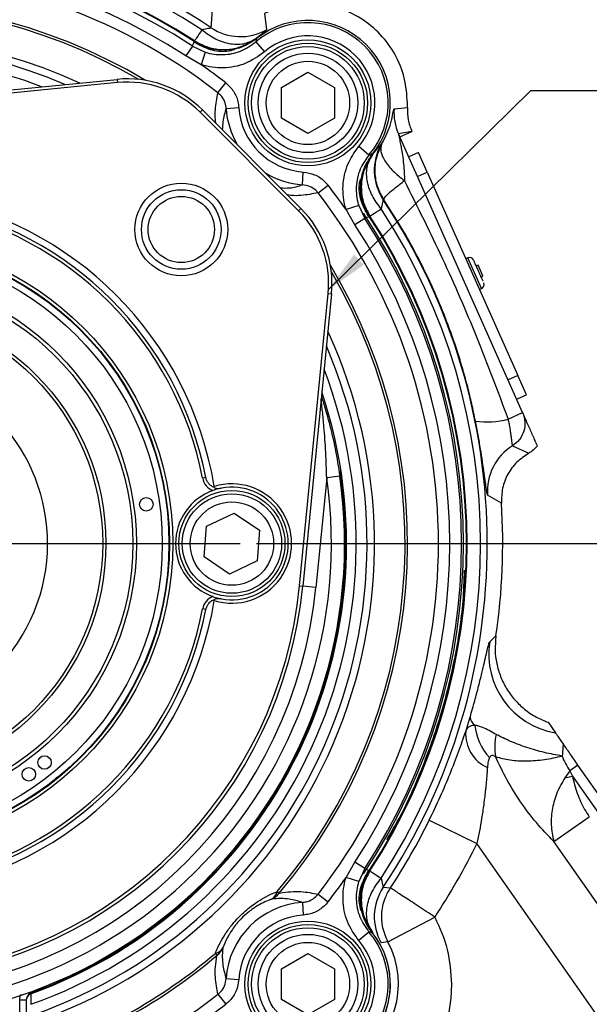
# Model space of a CAD drawing. Header units: inches. Extents: x 0.4 to 16.6, y 0.2 to 10.8.
# Tile 5 of 14: x 3.4 to 5.1, y 5.6 to 8.6. Entities that reach past the tile are written whole.
import ezdxf

# ---------------------------------------------------------------- set-up
doc = ezdxf.new("R2010")
doc.units = ezdxf.units.IN
doc.header["$MEASUREMENT"] = 0
doc.layers.add('SLD-0', color=7, linetype='Continuous', lineweight=25)
doc.styles.add('SLDTEXTSTYLE0', font='TXT', dxfattribs={"width": 0.75})
doc.dimstyles.new('SLDDIMSTYLE0', dxfattribs={"dimtxt": 0.145833, "dimasz": 0.13, "dimexe": 0, "dimexo": 0.0625, "dimgap": 0.036458, "dimtad": 0, "dimtih": 1, "dimtoh": 1, "dimdec": 1, "dimlfac": 1.55, "dimrnd": 1e-09, "dimzin": 12, "dimdsep": 46, "dimtxsty": 'SLDTEXTSTYLE0', "dimsah": 1, "dimcen": 0.09, "dimadec": 0, "dimazin": 3, "dimtfac": 1, "dimtdec": 1, "dimtofl": 0, "dimtmove": 0, "dimatfit": 3, "dimfxl": 0, "dimfrac": 2, "dimtolj": 1, "dimtzin": 12, "dimarcsym": 0})
doc.dimstyles.new('SLDDIMSTYLE1', dxfattribs={"dimtxt": 0.18, "dimasz": 0.13, "dimexe": 0, "dimexo": 0.0625, "dimgap": 0, "dimtad": 0, "dimtih": 1, "dimtoh": 1, "dimdec": 0, "dimrnd": 1e-09, "dimzin": 0, "dimdsep": 46, "dimtxsty": 'Standard', "dimsah": 1, "dimcen": 0.09, "dimadec": 0, "dimazin": 0, "dimtfac": 0.13, "dimtdec": 0, "dimtofl": 0, "dimtmove": 0, "dimatfit": 3, "dimfxl": 0, "dimfrac": 2, "dimtolj": 1, "dimtzin": 0, "dimarcsym": 0})

# ---------------------------------------------------------------- blocks, each defined once
blk = doc.blocks.new('_D')
at = {"layer": 'SLD-0'}
for p, q in [((2.9559, 8.8951), (7.2961, 8.8951)), ((7.1711, 8.8951), (7.1711, 7.0572)), ((7.0095, 6.7959), (6.9651, 6.7959)), ((6.9651, 6.7959), (6.9651, 6.5642)), ((7.3327, 6.7959), (7.3771, 6.7959)), ((7.3771, 6.7959), (7.3771, 6.5642)), ((6.9651, 6.5642), (7.0095, 6.5642)), ((7.3771, 6.5642), (7.3327, 6.5642)), ((7.1711, 4.1617), (7.1711, 6.5346)), ((5.7816, 4.1617), (7.2961, 4.1617))]:
    blk.add_line(p, q, dxfattribs=at)
for points in [[(7.1711, 8.8951), (7.1511, 8.7651), (7.1911, 8.7651)], [(7.1711, 4.1617), (7.1911, 4.2917), (7.1511, 4.2917)]]:
    blk.add_solid(points, dxfattribs=at)
at = {"layer": 'SLD-0', "char_height": 0.14583, "attachment_point": 1, "style": 'SLDTEXTSTYLE0'}
for s, insert in [('7.3', (7.0365, 7.0135)), ('186', (7.0095, 6.7522))]:
    blk.add_mtext(s, dxfattribs=dict(at, insert=insert))
blk = doc.blocks.new('_D_3')
at = {"layer": 'SLD-0'}
for p, q in [((4.0898, 6.9629), (6.5874, 6.9629)), ((6.4624, 6.9629), (6.4624, 6.0104)), ((6.3008, 5.7491), (6.2564, 5.7491)), ((6.2564, 5.7491), (6.2564, 5.5174)), ((6.6241, 5.7491), (6.6684, 5.7491)), ((6.6684, 5.7491), (6.6684, 5.5174)), ((6.2564, 5.5174), (6.3008, 5.5174)), ((6.6684, 5.5174), (6.6241, 5.5174)), ((6.4624, 4.1617), (6.4624, 5.4878)), ((5.7816, 4.1617), (6.5874, 4.1617))]:
    blk.add_line(p, q, dxfattribs=at)
for points in [[(6.4624, 6.9629), (6.4424, 6.8329), (6.4824, 6.8329)], [(6.4624, 4.1617), (6.4824, 4.2917), (6.4424, 4.2917)]]:
    blk.add_solid(points, dxfattribs=at)
at = {"layer": 'SLD-0', "char_height": 0.14583, "attachment_point": 1, "style": 'SLDTEXTSTYLE0'}
for s, insert in [('4.3', (6.3278, 5.9667)), ('110', (6.3008, 5.7054))]:
    blk.add_mtext(s, dxfattribs=dict(at, insert=insert))
blk = doc.blocks.new('SW_CENTERMARKSYMBOL_0')
at = {"layer": 'SLD-0', "color": 0}
blk.add_line((0.129, 0), (1.1339, 0), dxfattribs=at)

msp = doc.modelspace()

# ---------------------------------------------------------------- linework, layer by layer
at = {"color": 7, "linetype": 'Continuous', "lineweight": 25}
for p, q in [((3.9515, 8.5317), (3.956, 8.5849)), ((4.114, 8.5752), (4.1202, 8.5255)), ((3.8946, 8.4758), (3.8749, 8.4456)), ((3.8946, 8.4758), (3.9336, 8.4573)), ((3.9031, 8.4856), (3.9015, 8.4913)), ((4.0875, 8.4885), (4.1137, 8.4579)), ((3.9213, 8.419), (3.8749, 8.4456)), ((3.9336, 8.4573), (3.9213, 8.419)), ((4.1653, 8.3494), (4.2459, 8.396)), ((4.2459, 8.396), (4.3266, 8.3494)), ((2.7759, 8.2872), (3.6656, 8.3745)), ((3.6666, 8.3645), (2.7769, 8.2771)), ((3.6656, 8.3745), (3.6666, 8.3645)), ((3.9725, 8.3338), (3.996, 8.364)), ((4.1653, 8.2563), (4.1653, 8.3494)), ((4.3266, 8.3494), (4.3266, 8.2563)), ((4.5483, 8.289), (4.5486, 8.303)), ((3.9181, 8.2745), (3.9253, 8.2816)), ((4.2175, 7.9751), (3.9181, 8.2745)), ((3.9253, 8.2816), (4.2246, 7.9822)), ((3.9972, 8.2862), (4.0358, 8.2888)), ((4.5078, 8.2851), (4.5483, 8.289)), ((4.2459, 8.2098), (4.1653, 8.2563)), ((4.3266, 8.2563), (4.2459, 8.2098)), ((4.562, 8.2159), (4.5214, 8.2085)), ((4.5214, 8.2085), (4.5253, 8.1996)), ((4.5253, 8.1996), (4.562, 8.2159)), ((4.4686, 8.1772), (4.47, 8.177)), ((4.8987, 7.3609), (4.5253, 8.1996)), ((4.4316, 8.1445), (4.4009, 8.1706)), ((4.4377, 8.1493), (4.4431, 8.1466)), ((4.582, 8.1517), (4.5525, 8.1386)), ((4.6082, 8.0928), (4.582, 8.1517)), ((4.2292, 8.0541), (4.2318, 8.0927)), ((4.5787, 8.0796), (4.6082, 8.0928)), ((4.6082, 8.0928), (4.8837, 7.4739)), ((4.2769, 8.0295), (4.3071, 8.053)), ((4.4764, 8.0085), (4.4748, 8.0084)), ((4.2175, 7.9751), (4.2246, 7.9822)), ((4.4004, 7.9905), (4.3621, 7.9783)), ((4.3887, 7.9318), (4.3621, 7.9783)), ((4.4004, 7.9905), (4.4189, 7.9516)), ((4.4189, 7.9516), (4.3887, 7.9318)), ((4.4344, 7.9584), (4.4286, 7.9601)), ((4.7325, 7.8317), (4.7258, 7.8287)), ((4.7637, 7.8094), (4.7578, 7.8068)), ((4.7781, 7.777), (4.7637, 7.8094)), ((4.7722, 7.7744), (4.7781, 7.777)), ((4.7671, 7.7359), (4.7739, 7.7389)), ((4.2202, 6.8338), (4.3075, 7.7236)), ((4.3176, 7.7226), (4.2302, 6.8329)), ((4.3075, 7.7236), (4.3176, 7.7226)), ((4.8837, 7.4739), (4.8543, 7.4608)), ((4.91, 7.415), (4.8837, 7.4739)), ((4.8805, 7.4019), (4.91, 7.415)), ((4.8545, 7.3412), (4.8987, 7.3609)), ((4.8677, 7.2597), (4.9172, 7.2372)), ((3.9358, 7.1632), (3.9259, 7.1613)), ((4.3031, 7.1623), (4.2703, 6.8289)), ((4.343, 7.168), (4.3031, 7.1623)), ((3.9611, 7.1362), (3.9596, 7.1338)), ((4.8343, 7.0858), (4.7922, 7.1103)), ((3.938, 7.0155), (4.022, 7.0557)), ((4.022, 7.0557), (4.0988, 7.0031)), ((3.9308, 6.9227), (3.938, 7.0155)), ((4.0988, 7.0031), (4.0916, 6.9102)), ((4.0076, 6.87), (3.9308, 6.9227)), ((4.0916, 6.9102), (4.0076, 6.87)), ((4.2202, 6.8338), (4.2302, 6.8329)), ((4.2703, 6.8289), (4.2302, 6.8329)), ((3.9596, 6.792), (3.9611, 6.7895)), ((3.9358, 6.7626), (3.9259, 6.7645)), ((4.7987, 6.6637), (4.8177, 6.6821)), ((4.8177, 6.6821), (4.8174, 6.6804)), ((4.7257, 6.3916), (4.7391, 6.4351)), ((4.976, 6.4192), (4.9982, 6.3875)), ((5.067, 6.2893), (5.042, 6.2719)), ((5.4647, 5.7213), (5.067, 6.2893)), ((5.042, 6.2719), (5.0268, 6.2501)), ((5.042, 6.2719), (5.0503, 6.2555)), ((5.0268, 6.2501), (5.0503, 6.2555)), ((5.0503, 6.2555), (5.4376, 5.7024)), ((4.6148, 6.1217), (4.7595, 6.0505)), ((4.9935, 6.0563), (5.1014, 6.1319)), ((5.3099, 5.2644), (4.7595, 6.0505)), ((5.3059, 5.6101), (4.9935, 6.0563)), ((4.3621, 5.9475), (4.3887, 5.994)), ((4.4189, 5.9742), (4.3887, 5.994)), ((4.4189, 5.9742), (4.4004, 5.9352)), ((4.4286, 5.9657), (4.4344, 5.9673)), ((4.4004, 5.9352), (4.3621, 5.9475)), ((4.1523, 5.9043), (4.1583, 5.8992)), ((4.4748, 5.9173), (4.4969, 5.9156)), ((4.2292, 5.8716), (4.2318, 5.8331)), ((4.2769, 5.8963), (4.3071, 5.8728)), ((4.4891, 5.7515), (4.6316, 5.827)), ((4.4316, 5.7813), (4.4009, 5.7551)), ((4.4891, 5.7515), (4.4686, 5.7486)), ((3.9645, 5.7165), (3.9696, 5.7105)), ((4.1653, 5.6694), (4.2459, 5.716)), ((4.2459, 5.716), (4.3266, 5.6694)), ((4.1653, 5.5763), (4.1653, 5.6694)), ((4.3266, 5.6694), (4.3266, 5.5763)), ((3.9972, 5.6396), (4.0358, 5.637)), ((3.3696, 5.5195), (3.3696, 5.5751)), ((3.3696, 5.5751), (3.3898, 5.5751)), ((3.3898, 5.5751), (3.3898, 5.5195)), ((3.3898, 5.5742), (3.3898, 5.5751)), ((3.9725, 5.592), (3.996, 5.5618)), ((4.2459, 5.5298), (4.1653, 5.5763)), ((4.3266, 5.5763), (4.2459, 5.5298))]:
    msp.add_line(p, q, dxfattribs=at)
at = {"color": 8, "linetype": 'Continuous', "lineweight": 25}
for p, q in [((4.7739, 7.7389), (4.7325, 7.8317)), ((3.4803, 6.2518), (3.4861, 6.2537)), ((3.4033, 5.5957), (3.4022, 5.5987))]:
    msp.add_line(p, q, dxfattribs=at)
at = {"color": 7, "linetype": 'Continuous', "lineweight": 25, "flags": 128}
msp.add_lwpolyline([(3.4031, 5.5931), (3.4031, 5.5899), (3.4032, 5.5772), (3.4032, 5.5615)], dxfattribs=at)
at = {"color": 7, "linetype": 'Continuous', "lineweight": 25}
for centre, radius in [((4.2459, 8.3029), 0.1915), ((4.2459, 8.3029), 0.1815), ((4.2459, 8.3029), 0.1714), ((4.2459, 8.3029), 0.1513), ((4.2459, 8.3029), 0.1268), ((3.861, 7.9179), 0.1411), ((3.861, 7.9179), 0.121), ((3.861, 7.9179), 0.1008), ((2.9059, 6.9629), 0.9291), ((2.9059, 6.9629), 0.919), ((2.9059, 6.9629), 0.9174), ((2.9059, 6.9629), 0.8973), ((2.9059, 6.9629), 0.8186), ((2.9059, 6.9629), 0.8074), ((2.9059, 6.9629), 0.7258), ((2.9059, 6.9629), 0.7161), ((3.7545, 7.0821), 0.0205), ((4.0148, 6.9629), 0.1613), ((4.0148, 6.9629), 0.1513), ((4.0148, 6.9629), 0.1268), ((3.4452, 6.297), 0.0205), ((3.3974, 6.261), 0.0205), ((4.2459, 5.6229), 0.1915), ((4.2459, 5.6229), 0.1815), ((4.2459, 5.6229), 0.1714), ((4.2459, 5.6229), 0.1513), ((4.2459, 5.6229), 0.1268)]:
    msp.add_circle(centre, radius, dxfattribs=at)
for centre, radius, start, end in [((2.9059, 6.9629), 1.8853, 56.3186, 123.6814), ((2.9059, 6.9629), 1.8649, 56.9214, 123.0786), ((2.9059, 6.9629), 1.8241, 56.9214, 123.0786), ((2.9059, 6.9629), 1.8219, 56.9123, 123.0877), ((2.9059, 6.9629), 1.8074, 56.8366, 123.1634), ((2.9059, 6.9629), 1.7713, 56.8366, 123.1634), ((2.9059, 6.9629), 1.7369, 52.1172, 127.8828), ((4.246, 8.303), 0.244, 319.4979, 130.5021), ((4.246, 8.303), 0.2506, 321.2653, 128.7347), ((4.0409, 8.666), 0.1614, 236.3445, 299.4476), ((4.246, 8.303), 0.2037, 319.4979, 130.5021), ((2.9059, 6.9629), 1.7752, 52.1172, 55.1115), ((3.6972, 8.0535), 0.3226, 45, 95.6076), ((3.6972, 8.0535), 0.3125, 45, 95.6076), ((4.246, 8.303), 0.2107, 183.8578, 266.1422), ((4.6688, 8.2741), 0.1613, 176.0971, 203.9901), ((4.6091, 8.0979), 0.1614, 150.5524, 213.6555), ((2.9059, 6.9629), 1.7369, 322.1172, 37.8828), ((2.9059, 6.9629), 1.7752, 34.8885, 37.8828), ((2.9059, 6.9629), 1.0694, 9.3294, 80.6706), ((2.9059, 6.9629), 1.8853, 326.3186, 33.6814), ((2.9059, 6.9629), 1.0391, 11.0066, 78.9934), ((2.9059, 6.9629), 1.0492, 11.0066, 78.9934), ((3.9965, 7.7541), 0.3125, 354.3924, 45), ((3.9965, 7.7541), 0.3226, 354.3924, 45), ((2.9059, 6.9629), 1.8129, 326.3343, 33.6657), ((2.9059, 6.9629), 1.8649, 326.9214, 33.0786), ((2.9059, 6.9629), 1.8074, 326.8366, 33.1634), ((2.9059, 6.9629), 1.8219, 326.9123, 33.0877), ((2.9059, 6.9629), 1.8241, 326.9214, 33.0786), ((2.9059, 6.9629), 1.7713, 326.8366, 33.1634), ((4.7378, 7.82), 0.0129, 24, 114), ((4.7686, 7.7507), 0.0129, 294, 24), ((2.9059, 6.9629), 0.5484, 247.929, 236.0039), ((4.7912, 7.5764), 0.2436, 261.4968, 285.0502), ((4.9531, 7.1228), 0.1614, 121.9531, 184.4356), ((2.9059, 6.9629), 1.4516, 261.8785, 8.1215), ((2.9059, 6.9629), 1.4113, 261.8785, 8.1215), ((3.9754, 7.1709), 0.0504, 191.0066, 248.1672), ((4.0148, 6.9629), 0.1815, 252.8003, 107.1997), ((4.0148, 6.9629), 0.1714, 259.2756, 100.7244), ((4.0148, 6.9629), 0.1714, 109.8305, 250.1695), ((2.9059, 6.9629), 1.9323, 351.6439, 3.6483), ((2.9059, 6.9629), 1.3206, 275.6076, 354.3924), ((2.9059, 6.9629), 1.3306, 275.6076, 354.3924), ((2.9059, 6.9629), 1.371, 275.6076, 354.3924), ((3.9754, 6.7549), 0.0504, 111.8328, 168.9934), ((2.9059, 6.9629), 1.0694, 279.3294, 350.6706), ((2.9059, 6.9629), 1.0391, 281.0066, 348.9934), ((2.9059, 6.9629), 1.0492, 281.0066, 348.9934), ((5.0379, 6.6263), 0.2421, 171.1006, 260.5776), ((4.7705, 6.4371), 0.0315, 183.7621, 236.5482), ((4.9258, 6.4298), 0.1737, 186.2459, 222.6984), ((4.8374, 6.3839), 0.112, 176.0281, 245.8317), ((5.0103, 6.3433), 0.1963, 168.5457, 188.378), ((2.9059, 6.9629), 1.9047, 326.6444, 333.7908), ((2.9059, 6.9629), 1.7752, 322.1172, 325.1115), ((4.1174, 5.9125), 0.0359, 299.5769, 346.7558), ((4.1099, 5.938), 0.0621, 293.9953, 321.3241), ((4.6091, 5.8279), 0.1614, 146.3445, 209.4476), ((4.246, 5.6228), 0.2494, 93.8578, 176.1422), ((4.246, 5.6228), 0.2107, 93.8578, 176.1422), ((4.246, 5.6228), 0.244, 229.4979, 40.5021), ((4.246, 5.6228), 0.2506, 231.2653, 38.7347), ((4.246, 5.6228), 0.2506, 270, 38.7347), ((4.246, 5.6228), 0.2037, 229.4979, 40.5021), ((4.246, 5.6228), 0.275, 299.0258, 27.9026), ((3.9563, 5.7514), 0.0359, 283.2442, 330.4231), ((3.9308, 5.759), 0.0621, 308.6759, 336.0047), ((2.9059, 6.9629), 1.6431, 287.6426, 310.3419), ((2.9059, 6.9629), 1.6353, 287.7563, 310.3419), ((3.4099, 5.5742), 0.0201, 109.7727, 179.9492), ((2.9059, 6.9629), 1.7369, 286.6719, 307.8828), ((2.9059, 6.9629), 1.7752, 304.8885, 307.8828)]:
    msp.add_arc(centre, radius, start, end, dxfattribs=at)
at = {"color": 8, "linetype": 'Continuous', "lineweight": 25}
for centre, radius, start, end in [((2.9059, 6.9629), 1.6431, 59.0029, 130.3419), ((2.9059, 6.9629), 1.6353, 59.6603, 130.3419), ((2.9059, 6.9629), 1.5424, 65.2307, 204.7693), ((2.9059, 6.9629), 1.5199, 66.7078, 203.2922), ((2.9059, 6.9629), 1.487, 69.0999, 200.9001), ((4.246, 8.303), 0.2494, 183.8578, 210.9572), ((4.246, 8.303), 0.2494, 239.0428, 266.1422), ((2.9059, 6.9629), 1.6353, 319.6581, 30.3397), ((2.9059, 6.9629), 1.6431, 319.6581, 30.9971), ((2.9059, 6.9629), 1.5424, 288.852, 24.7693), ((2.9059, 6.9629), 1.5199, 289.211, 23.2922), ((2.9059, 6.9629), 1.487, 289.5388, 20.9001), ((2.9059, 6.9629), 1.4572, 289.9492, 18.4465), ((2.9059, 6.9629), 1.4549, 289.9899, 8.7499)]:
    msp.add_arc(centre, radius, start, end, dxfattribs=at)
at = {"color": 7, "linetype": 'Continuous', "lineweight": 25}
for points in [[(4.5486, 8.303), (4.5467, 8.3285), (4.543, 8.3795), (4.5133, 8.4511), (4.4681, 8.5133), (4.4083, 8.5621), (4.3384, 8.5946), (4.2626, 8.6081), (4.1852, 8.6035), (4.1377, 8.5847), (4.114, 8.5752)], [(3.9238, 8.5255), (3.9175, 8.5159), (3.905, 8.4966), (3.9026, 8.4931), (3.9015, 8.4913)], [(4.4344, 7.9584), (4.4361, 7.9596), (4.4397, 7.9619), (4.459, 7.9745), (4.4686, 7.9807)], [(4.8987, 7.3609), (4.9017, 7.3517), (4.9077, 7.3333), (4.9036, 7.304), (4.8906, 7.2775), (4.8754, 7.2656), (4.8677, 7.2597)], [(4.7595, 6.0505), (4.7399, 6.0122), (4.7007, 5.9357), (4.6546, 5.8632), (4.6316, 5.827)], [(4.4344, 5.9673), (4.4361, 5.9662), (4.4397, 5.9639), (4.459, 5.9513), (4.4686, 5.945)], [(4.6316, 5.827), (4.6142, 5.8384), (4.5795, 5.8612), (4.5354, 5.8902), (4.5041, 5.9109), (4.4993, 5.914), (4.4969, 5.9156)], [(4.6316, 5.827), (4.6463, 5.7945), (4.6757, 5.7295), (4.6801, 5.6584), (4.6823, 5.6228)]]:
    msp.add_open_spline(points, degree=3, dxfattribs=at)
for points, knots in [([(3.9238, 8.5255), (3.9308, 8.5272), (3.9414, 8.5297), (3.9503, 8.531), (3.9511, 8.5315), (3.9515, 8.5317)], [0, 0, 0, 0, 0.497936, 0.748079, 1, 1, 1, 1]), ([(3.9238, 8.5255), (3.9373, 8.5154), (3.9651, 8.4947), (4.0116, 8.4805), (4.056, 8.4808), (4.0787, 8.4938), (4.0897, 8.5001)], [0, 0, 0, 0, 0.243136, 0.5, 0.756864, 1, 1, 1, 1]), ([(4.1202, 8.5255), (4.119, 8.5242), (4.1164, 8.5215), (4.0986, 8.5072), (4.0897, 8.5001)], [0, 0, 0, 0, 0.500346, 1, 1, 1, 1]), ([(3.8946, 8.4758), (3.8955, 8.4779), (3.8974, 8.4824), (3.8994, 8.4869), (3.9005, 8.4893)], [0, 0, 0, 0, 0.450353, 1, 1, 1, 1]), ([(4.0131, 8.4651), (4.01, 8.4647), (3.9892, 8.4619), (3.9489, 8.4642), (3.9166, 8.4809), (3.9005, 8.4893)], [0, 0, 0, 0, 0.0780304, 0.5390203, 1, 1, 1, 1]), ([(3.9015, 8.4913), (3.916, 8.4836), (3.9457, 8.4678), (3.9933, 8.4633), (4.0439, 8.4712), (4.0725, 8.4892), (4.0897, 8.5001)], [0, 0, 0, 0, 0.243881, 0.500124, 0.699654, 1, 1, 1, 1]), ([(4.0228, 8.4643), (4.015, 8.4623), (3.9909, 8.4562), (3.948, 8.4621), (3.9181, 8.4777), (3.9031, 8.4856)], [0, 0, 0, 0, 0.191777, 0.594962, 1, 1, 1, 1]), ([(3.9336, 8.4573), (3.9338, 8.4573), (3.9511, 8.4517), (3.9878, 8.4468), (4.0426, 8.4571), (4.0725, 8.4781), (4.0875, 8.4885)], [0, 0, 0, 0, 0.003267, 0.334916, 0.667383, 1, 1, 1, 1]), ([(4.0895, 8.498), (4.0742, 8.4878), (4.0527, 8.4734), (4.0278, 8.4674), (4.0207, 8.4657)], [0, 0, 0, 0, 0.71275, 1, 1, 1, 1]), ([(4.0892, 8.4984), (4.074, 8.4882), (4.0531, 8.4742), (4.029, 8.4681), (4.0225, 8.4665)], [0, 0, 0, 0, 0.7297493, 1, 1, 1, 1]), ([(4.0892, 8.4984), (4.0889, 8.4965), (4.0883, 8.4932), (4.0878, 8.4899), (4.0875, 8.4885)], [0, 0, 0, 0, 0.576727, 1, 1, 1, 1]), ([(4.1137, 8.4579), (4.095, 8.4448), (4.0575, 8.4187), (3.989, 8.4059), (3.9432, 8.412), (3.9215, 8.419), (3.9213, 8.419)], [0, 0, 0, 0, 0.332453, 0.664935, 0.996731, 1, 1, 1, 1]), ([(4.0225, 8.4665), (4.0224, 8.4665), (4.0191, 8.4659), (4.0161, 8.4655), (4.0131, 8.4651)], [0, 0, 0, 0, 0.020091, 1, 1, 1, 1]), ([(3.996, 8.364), (4.0044, 8.356), (4.0213, 8.3399), (4.0329, 8.3122), (4.035, 8.2947), (4.0358, 8.2888)], [0, 0, 0, 0, 0.397023, 0.793893, 1, 1, 1, 1]), ([(3.9972, 8.2862), (3.9968, 8.29), (3.9955, 8.301), (3.9883, 8.3185), (3.9778, 8.3287), (3.9725, 8.3338)], [0, 0, 0, 0, 0.207401, 0.604963, 1, 1, 1, 1]), ([(4.47, 8.177), (4.4771, 8.1907), (4.4913, 8.2181), (4.5008, 8.2517), (4.5059, 8.2788), (4.5072, 8.283), (4.5078, 8.2851)], [0, 0, 0, 0, 0.250221, 0.499617, 0.749828, 1, 1, 1, 1]), ([(4.5483, 8.289), (4.5484, 8.2764), (4.5487, 8.2513), (4.5576, 8.2277), (4.562, 8.2159)], [0, 0, 0, 0, 0.498332, 1, 1, 1, 1]), ([(4.5214, 8.2085), (4.5214, 8.2084), (4.5213, 8.2081), (4.5217, 8.206), (4.5224, 8.2028), (4.524, 8.1951), (4.5266, 8.1825), (4.5301, 8.1643), (4.5336, 8.1427), (4.5368, 8.1177), (4.539, 8.0915), (4.5392, 8.0745), (4.5392, 8.0662)], [0, 0, 0, 0, 0.026041, 0.054674, 0.087614, 0.126006, 0.251224, 0.358574, 0.501003, 0.680493, 0.843924, 1, 1, 1, 1]), ([(4.4431, 8.1466), (4.4503, 8.1555), (4.4645, 8.1734), (4.4672, 8.1759), (4.4686, 8.1772)], [0, 0, 0, 0, 0.499962, 1, 1, 1, 1]), ([(4.47, 8.177), (4.4639, 8.1636), (4.4514, 8.1367), (4.4476, 8.0917), (4.4548, 8.0472), (4.4693, 8.0213), (4.4764, 8.0085)], [0, 0, 0, 0, 0.247693, 0.4998393, 0.7540829, 1, 1, 1, 1]), ([(4.47, 8.177), (4.4684, 8.1702), (4.4649, 8.1563), (4.4777, 8.1276), (4.5025, 8.0961), (4.5272, 8.076), (4.5392, 8.0662)], [0, 0, 0, 0, 0.243758, 0.5, 0.756242, 1, 1, 1, 1]), ([(4.3621, 7.9783), (4.3608, 7.9827), (4.3531, 8.0086), (4.3499, 8.0591), (4.3659, 8.1222), (4.39, 8.1556), (4.4009, 8.1706)], [0, 0, 0, 0, 0.067291, 0.398, 0.728909, 1, 1, 1, 1]), ([(4.4431, 8.1466), (4.4323, 8.1295), (4.4142, 8.1009), (4.4064, 8.0502), (4.4108, 8.0027), (4.4266, 7.9729), (4.4344, 7.9584)], [0, 0, 0, 0, 0.30035, 0.499876, 0.756119, 1, 1, 1, 1]), ([(4.4095, 8.0794), (4.4112, 8.0859), (4.4173, 8.1101), (4.4313, 8.131), (4.4415, 8.1462)], [0, 0, 0, 0, 0.270251, 1, 1, 1, 1]), ([(4.4686, 7.9807), (4.4585, 7.9943), (4.4377, 8.0221), (4.4236, 8.0686), (4.4238, 8.1129), (4.4368, 8.1356), (4.4431, 8.1466)], [0, 0, 0, 0, 0.243136, 0.5, 0.756864, 1, 1, 1, 1]), ([(4.4316, 8.1445), (4.433, 8.1447), (4.4363, 8.1452), (4.4396, 8.1458), (4.4415, 8.1462)], [0, 0, 0, 0, 0.423273, 1, 1, 1, 1]), ([(4.4316, 8.1445), (4.4228, 8.1324), (4.4035, 8.1057), (4.3906, 8.0552), (4.3932, 8.0148), (4.3993, 7.994), (4.4004, 7.9905)], [0, 0, 0, 0, 0.271237, 0.602164, 0.932744, 1, 1, 1, 1]), ([(4.2318, 8.0927), (4.2435, 8.0908), (4.2668, 8.0868), (4.292, 8.0703), (4.3034, 8.0572), (4.3071, 8.053)], [0, 0, 0, 0, 0.403564, 0.807281, 1, 1, 1, 1]), ([(4.4286, 7.9601), (4.4209, 7.9749), (4.4054, 8.0047), (4.3992, 8.0446), (4.4043, 8.0658), (4.4055, 8.0707)], [0, 0, 0, 0, 0.434994, 0.870101, 1, 1, 1, 1]), ([(4.4324, 7.9575), (4.424, 7.9736), (4.4072, 8.0058), (4.405, 8.0461), (4.4078, 8.067), (4.4082, 8.07)], [0, 0, 0, 0, 0.46098, 0.92197, 1, 1, 1, 1]), ([(4.4082, 8.07), (4.4082, 8.0702), (4.4085, 8.0731), (4.409, 8.0763), (4.4095, 8.0793), (4.4095, 8.0794)], [0, 0, 0, 0, 0.066377, 0.9799136, 1, 1, 1, 1]), ([(4.4764, 8.0085), (4.4768, 8.0104), (4.4777, 8.0142), (4.4907, 8.0273), (4.511, 8.0447), (4.5299, 8.0591), (4.5392, 8.0662)], [0, 0, 0, 0, 0.245667, 0.5, 0.754333, 1, 1, 1, 1]), ([(4.5392, 8.0662), (4.5786, 7.9874), (4.6563, 7.8315), (4.7617, 7.5895), (4.8232, 7.425), (4.8545, 7.3412)], [0, 0, 0, 0, 0.333905, 0.660587, 1, 1, 1, 1]), ([(4.2769, 8.0295), (4.2745, 8.0321), (4.2673, 8.0403), (4.2514, 8.0506), (4.2366, 8.053), (4.2292, 8.0541)], [0, 0, 0, 0, 0.191451, 0.594457, 1, 1, 1, 1]), ([(4.4748, 8.0084), (4.4745, 8.0081), (4.474, 8.0073), (4.4728, 7.9984), (4.4703, 7.9878), (4.4686, 7.9807)], [0, 0, 0, 0, 0.249706, 0.501477, 1, 1, 1, 1]), ([(4.7552, 7.3355), (4.7516, 7.353), (4.7444, 7.3877), (4.7318, 7.4393), (4.718, 7.4898), (4.7026, 7.5405), (4.686, 7.5901), (4.6682, 7.6385), (4.6446, 7.698), (4.6131, 7.7691), (4.5716, 7.8514), (4.5264, 7.9316), (4.493, 7.9829), (4.4764, 8.0085)], [0, 0, 0, 0, 0.073358, 0.145201, 0.217937, 0.288075, 0.362027, 0.432164, 0.498511, 0.623635, 0.749181, 0.874504, 1, 1, 1, 1]), ([(4.4324, 7.9575), (4.4299, 7.9564), (4.4255, 7.9544), (4.4209, 7.9524), (4.4189, 7.9516)], [0, 0, 0, 0, 0.549647, 1, 1, 1, 1]), ([(4.7783, 7.7607), (4.7771, 7.7633), (4.7753, 7.7674), (4.7719, 7.7752), (4.7689, 7.7818), (4.7658, 7.7888), (4.7617, 7.7979), (4.757, 7.8085), (4.7532, 7.817), (4.7511, 7.8219), (4.75, 7.8242), (4.7495, 7.8253), (4.7496, 7.8251), (4.7496, 7.8251)], [0, 0, 0, 0, 0.1440338, 0.2223321, 0.3007684, 0.3790667, 0.4575031, 0.6015369, 0.7455707, 0.823869, 0.9023053, 0.9806036, 1, 1, 1, 1]), ([(4.3031, 7.1623), (4.3022, 7.1883), (4.3006, 7.2405), (4.2957, 7.3083), (4.2912, 7.3562), (4.2883, 7.3826), (4.2869, 7.3948), (4.2863, 7.4), (4.2861, 7.4015), (4.2861, 7.4017), (4.2861, 7.4018)], [0, 0, 0, 0, 0.3119894, 0.6252033, 0.8160523, 0.8932284, 0.9605016, 0.9775037, 0.9878572, 1, 1, 1, 1]), ([(4.2869, 7.4102), (4.2881, 7.4066), (4.2909, 7.3979), (4.299, 7.3715), (4.3129, 7.3221), (4.3297, 7.2506), (4.3386, 7.1955), (4.343, 7.168)], [0, 0, 0, 0, 0.0642211, 0.1543183, 0.3605341, 0.6797432, 1, 1, 1, 1]), ([(4.8545, 7.3412), (4.8554, 7.3363), (4.8574, 7.3262), (4.86, 7.311), (4.8622, 7.2969), (4.864, 7.2843), (4.8654, 7.274), (4.8664, 7.2661), (4.8672, 7.2609), (4.8676, 7.2601), (4.8677, 7.2597)], [0, 0, 0, 0, 0.1225175, 0.2501616, 0.3831823, 0.5001301, 0.6309229, 0.7502087, 0.875321, 1, 1, 1, 1]), ([(4.9435, 7.2605), (4.9423, 7.263), (4.9401, 7.2679), (4.9367, 7.2755), (4.9334, 7.2831), (4.93, 7.2908), (4.9265, 7.2986), (4.923, 7.3063), (4.9195, 7.3143), (4.9159, 7.3224), (4.9122, 7.3307), (4.9089, 7.3382), (4.906, 7.3446), (4.9037, 7.3498), (4.9018, 7.3541), (4.9002, 7.3577), (4.8994, 7.3594), (4.899, 7.3603), (4.8988, 7.3607), (4.8987, 7.3609)], [0, 0, 0, 0, 0.128893, 0.24758, 0.35606, 0.460836, 0.561397, 0.651069, 0.729854, 0.81243, 0.879757, 0.931849, 0.960787, 0.981614, 0.994427, 0.997962, 0.999112, 0.999576, 1, 1, 1, 1]), ([(4.7922, 7.1103), (4.7918, 7.1113), (4.7908, 7.1134), (4.7886, 7.127), (4.7857, 7.1478), (4.7818, 7.176), (4.7769, 7.2105), (4.7708, 7.2499), (4.7636, 7.2923), (4.758, 7.3211), (4.7552, 7.3355)], [0, 0, 0, 0, 0.125142, 0.250419, 0.375167, 0.500702, 0.626162, 0.750639, 0.875531, 1, 1, 1, 1]), ([(4.9435, 7.2605), (4.9397, 7.2559), (4.9322, 7.2467), (4.9222, 7.2403), (4.9172, 7.2372)], [0, 0, 0, 0, 0.499969, 1, 1, 1, 1]), ([(4.9172, 7.2372), (4.9045, 7.2288), (4.8791, 7.2119), (4.8522, 7.1745), (4.8351, 7.1316), (4.8346, 7.1011), (4.8343, 7.0858)], [0, 0, 0, 0, 0.2495239, 0.4993542, 0.7493402, 1, 1, 1, 1]), ([(3.9596, 7.1338), (3.9549, 7.1364), (3.9474, 7.1405), (3.9398, 7.1511), (3.9368, 7.1584), (3.936, 7.1624), (3.9358, 7.1632)], [0, 0, 0, 0, 0.464807, 0.722868, 0.945934, 1, 1, 1, 1]), ([(3.9829, 7.1313), (3.9829, 7.1313), (3.977, 7.1302), (3.9687, 7.1282), (3.9595, 7.1251), (3.9567, 7.1241)], [0, 0, 0, 0, 0.006221, 0.693742, 1, 1, 1, 1]), ([(3.9596, 7.1338), (3.9621, 7.1329), (3.9672, 7.1311), (3.9754, 7.1302), (3.9808, 7.131), (3.9829, 7.1313)], [0, 0, 0, 0, 0.356357, 0.74604, 1, 1, 1, 1]), ([(4.4857, 6.0629), (4.4966, 6.0809), (4.5377, 6.1491), (4.5938, 6.276), (4.6531, 6.4417), (4.6944, 6.6128), (4.7181, 6.7602), (4.7211, 6.8504), (4.7222, 6.8819)], [0, 0, 0, 0, 0.073243, 0.277414, 0.481586, 0.685757, 0.889929, 1, 1, 1, 1]), ([(3.9567, 6.8017), (3.9595, 6.8007), (3.9687, 6.7976), (3.977, 6.7956), (3.9829, 6.7945), (3.9829, 6.7945)], [0, 0, 0, 0, 0.306258, 0.993779, 1, 1, 1, 1]), ([(3.9358, 6.7626), (3.9368, 6.766), (3.9387, 6.7729), (3.9452, 6.7823), (3.9525, 6.7886), (3.9578, 6.7911), (3.9596, 6.792)], [0, 0, 0, 0, 0.240771, 0.480327, 0.823632, 1, 1, 1, 1]), ([(3.9829, 6.7945), (3.9795, 6.7949), (3.9727, 6.7956), (3.965, 6.794), (3.961, 6.7925), (3.9596, 6.792)], [0, 0, 0, 0, 0.401313, 0.799783, 1, 1, 1, 1]), ([(4.8174, 6.6804), (4.8162, 6.6664), (4.8137, 6.6389), (4.819, 6.5976), (4.8307, 6.5581), (4.8492, 6.5208), (4.8737, 6.4873), (4.9043, 6.4579), (4.9386, 6.4345), (4.9642, 6.424), (4.976, 6.4192)], [0, 0, 0, 0, 0.127638, 0.250004, 0.375464, 0.500003, 0.62578, 0.75001, 0.88392, 1, 1, 1, 1]), ([(4.7391, 6.4351), (4.7439, 6.4517), (4.7535, 6.4851), (4.7652, 6.53), (4.7749, 6.5695), (4.7826, 6.6024), (4.7887, 6.6286), (4.7932, 6.6475), (4.7967, 6.6601), (4.798, 6.6625), (4.7987, 6.6637)], [0, 0, 0, 0, 0.124788, 0.249877, 0.374635, 0.499963, 0.624763, 0.750107, 0.874436, 1, 1, 1, 1]), ([(4.7257, 6.3916), (4.7284, 6.3969), (4.734, 6.4081), (4.7465, 6.4099), (4.7531, 6.4109)], [0, 0, 0, 0, 0.46858, 1, 1, 1, 1]), ([(4.8179, 6.3823), (4.8035, 6.3903), (4.7774, 6.4047), (4.7607, 6.409), (4.7531, 6.4109)], [0, 0, 0, 0, 0.551552, 1, 1, 1, 1]), ([(4.6148, 6.1217), (4.6262, 6.1453), (4.6489, 6.1927), (4.6785, 6.263), (4.7048, 6.3307), (4.7187, 6.3713), (4.7257, 6.3916)], [0, 0, 0, 0, 0.250045, 0.500579, 0.749619, 1, 1, 1, 1]), ([(5.0189, 6.3167), (5.0008, 6.3199), (4.9647, 6.3263), (4.9111, 6.3422), (4.8602, 6.361), (4.8321, 6.3752), (4.8179, 6.3823)], [0, 0, 0, 0, 0.247091, 0.496105, 0.745903, 1, 1, 1, 1]), ([(4.9982, 6.3875), (4.9988, 6.3867), (4.9999, 6.3851), (5.0068, 6.3752), (5.0158, 6.3624), (5.0217, 6.3539)], [0, 0, 0, 0, 0.244982, 0.500072, 1, 1, 1, 1]), ([(5.0217, 6.3539), (5.0215, 6.3484), (5.021, 6.3374), (5.0196, 6.3235), (5.0189, 6.3167)], [0, 0, 0, 0, 0.509118, 1, 1, 1, 1]), ([(5.067, 6.2893), (5.0585, 6.3014), (5.0417, 6.3254), (5.0284, 6.3444), (5.0217, 6.3539)], [0, 0, 0, 0, 0.500695, 1, 1, 1, 1]), ([(4.7981, 6.312), (4.7966, 6.3082), (4.7929, 6.2994), (4.7921, 6.2881), (4.7916, 6.2817)], [0, 0, 0, 0, 0.434711, 1, 1, 1, 1]), ([(4.8161, 6.3147), (4.8142, 6.3159), (4.8104, 6.318), (4.8053, 6.3183), (4.8011, 6.3162), (4.7992, 6.3134), (4.7981, 6.312)], [0, 0, 0, 0, 0.256493, 0.49953, 0.734154, 1, 1, 1, 1]), ([(4.8161, 6.3147), (4.8304, 6.311), (4.8589, 6.3035), (4.9104, 6.3009), (4.9645, 6.3046), (5.0008, 6.3127), (5.0189, 6.3167)], [0, 0, 0, 0, 0.254126, 0.503975, 0.752997, 1, 1, 1, 1]), ([(4.9935, 6.0563), (4.9755, 6.0752), (4.9396, 6.113), (4.8917, 6.1769), (4.8495, 6.2446), (4.8272, 6.2914), (4.8161, 6.3147)], [0, 0, 0, 0, 0.250086, 0.500078, 0.750037, 1, 1, 1, 1]), ([(5.0189, 6.3167), (5.0218, 6.3092), (5.0278, 6.294), (5.0373, 6.2793), (5.042, 6.2719)], [0, 0, 0, 0, 0.497616, 1, 1, 1, 1]), ([(4.7916, 6.2817), (4.7913, 6.2778), (4.7907, 6.2696), (4.7897, 6.2564), (4.7885, 6.2421), (4.7871, 6.2278), (4.7855, 6.2119), (4.7834, 6.1928), (4.7797, 6.1639), (4.7745, 6.1285), (4.7675, 6.0887), (4.7622, 6.0633), (4.7595, 6.0505)], [0, 0, 0, 0, 0.055436, 0.115618, 0.180553, 0.250244, 0.306817, 0.389966, 0.499688, 0.680432, 0.838718, 1, 1, 1, 1]), ([(5.0268, 6.2501), (5.0186, 6.2359), (5.0017, 6.2065), (4.988, 6.1579), (4.9834, 6.1065), (4.9901, 6.0733), (4.9935, 6.0563)], [0, 0, 0, 0, 0.232349, 0.477889, 0.732645, 1, 1, 1, 1]), ([(5.0503, 6.2555), (5.0523, 6.2466), (5.0563, 6.229), (5.0644, 6.2031), (5.0746, 6.1782), (5.0867, 6.1542), (5.0965, 6.1393), (5.1014, 6.1319)], [0, 0, 0, 0, 0.202458, 0.40258, 0.602849, 0.802727, 1, 1, 1, 1]), ([(4.4073, 5.846), (4.4054, 5.8538), (4.3993, 5.8779), (4.4052, 5.9208), (4.4208, 5.9507), (4.4286, 5.9657)], [0, 0, 0, 0, 0.191777, 0.594963, 1, 1, 1, 1]), ([(4.4082, 5.8558), (4.4078, 5.8588), (4.405, 5.8796), (4.4072, 5.92), (4.424, 5.9522), (4.4324, 5.9683)], [0, 0, 0, 0, 0.07803, 0.53902, 1, 1, 1, 1]), ([(4.4344, 5.9673), (4.4266, 5.9528), (4.4108, 5.9231), (4.4064, 5.8755), (4.4142, 5.8249), (4.4323, 5.7963), (4.4431, 5.7791)], [0, 0, 0, 0, 0.243881, 0.500124, 0.699654, 1, 1, 1, 1]), ([(4.4189, 5.9742), (4.4209, 5.9733), (4.4255, 5.9714), (4.4299, 5.9694), (4.4324, 5.9683)], [0, 0, 0, 0, 0.450353, 1, 1, 1, 1]), ([(4.4009, 5.7551), (4.3879, 5.7738), (4.3618, 5.8113), (4.349, 5.8798), (4.3551, 5.9256), (4.362, 5.9473), (4.3621, 5.9475)], [0, 0, 0, 0, 0.332453, 0.664935, 0.996731, 1, 1, 1, 1]), ([(4.4004, 5.9352), (4.4003, 5.9351), (4.3948, 5.9177), (4.3899, 5.8811), (4.4002, 5.8262), (4.4211, 5.7963), (4.4316, 5.7813)], [0, 0, 0, 0, 0.003267, 0.334916, 0.667383, 1, 1, 1, 1]), ([(4.4431, 5.7791), (4.4368, 5.7902), (4.4238, 5.8129), (4.4236, 5.8572), (4.4377, 5.9037), (4.4585, 5.9315), (4.4686, 5.945)], [0, 0, 0, 0, 0.243136, 0.5, 0.756864, 1, 1, 1, 1]), ([(4.4686, 5.945), (4.4702, 5.938), (4.4727, 5.9274), (4.474, 5.9185), (4.4745, 5.9177), (4.4748, 5.9173)], [0, 0, 0, 0, 0.497936, 0.748079, 1, 1, 1, 1]), ([(3.9645, 5.7165), (3.9696, 5.7284), (3.9785, 5.749), (3.9971, 5.7797), (4.0196, 5.8101), (4.0503, 5.8422), (4.0928, 5.8753), (4.1273, 5.8941), (4.1482, 5.9026), (4.1523, 5.9043)], [0, 0, 0, 0, 0.162162, 0.279449, 0.396439, 0.554663, 0.712236, 0.942879, 1, 1, 1, 1]), ([(4.1583, 5.8992), (4.1588, 5.8993), (4.1717, 5.902), (4.1948, 5.9047), (4.2347, 5.9049), (4.2601, 5.8997), (4.2769, 5.8963)], [0, 0, 0, 0, 0.010656, 0.261885, 0.513518, 1, 1, 1, 1]), ([(4.4891, 5.7515), (4.4824, 5.7674), (4.4713, 5.7941), (4.4692, 5.84), (4.4768, 5.8804), (4.491, 5.9053), (4.4969, 5.9156)], [0, 0, 0, 0, 0.297993, 0.499989, 0.794595, 1, 1, 1, 1]), ([(4.1351, 5.8813), (4.1318, 5.88), (4.1156, 5.8739), (4.0886, 5.8601), (4.0555, 5.8349), (4.0375, 5.8164), (4.0206, 5.7963), (4.0096, 5.7799), (3.9964, 5.7559), (3.9913, 5.7432), (3.9875, 5.7337)], [0, 0, 0, 0, 0.060426, 0.295827, 0.448101, 0.575654, 0.598782, 0.771911, 0.830481, 1, 1, 1, 1]), ([(4.2292, 5.8716), (4.2163, 5.8754), (4.1963, 5.8811), (4.1645, 5.8839), (4.1449, 5.8822), (4.1351, 5.8813)], [0, 0, 0, 0, 0.478635, 0.739204, 1, 1, 1, 1]), ([(4.2292, 5.8716), (4.233, 5.8721), (4.244, 5.8733), (4.2616, 5.8805), (4.2718, 5.8911), (4.2769, 5.8963)], [0, 0, 0, 0, 0.207401, 0.604963, 1, 1, 1, 1]), ([(4.3071, 5.8728), (4.299, 5.8644), (4.283, 5.8475), (4.2552, 5.8359), (4.2378, 5.8338), (4.2318, 5.8331)], [0, 0, 0, 0, 0.397023, 0.793893, 1, 1, 1, 1]), ([(4.4095, 5.8464), (4.4095, 5.8464), (4.4089, 5.8497), (4.4086, 5.8528), (4.4082, 5.8558)], [0, 0, 0, 0, 0.020091, 1, 1, 1, 1]), ([(4.4411, 5.7793), (4.4309, 5.7946), (4.4165, 5.8161), (4.4105, 5.841), (4.4087, 5.8481)], [0, 0, 0, 0, 0.71275, 1, 1, 1, 1]), ([(4.4415, 5.7796), (4.4313, 5.7948), (4.4173, 5.8157), (4.4112, 5.8398), (4.4095, 5.8464)], [0, 0, 0, 0, 0.7297493, 1, 1, 1, 1]), ([(4.4415, 5.7796), (4.4396, 5.7799), (4.4363, 5.7805), (4.433, 5.7811), (4.4316, 5.7813)], [0, 0, 0, 0, 0.576727, 1, 1, 1, 1]), ([(3.9875, 5.7337), (3.9875, 5.7333), (3.9846, 5.7127), (3.9858, 5.6794), (3.9935, 5.6525), (3.9972, 5.6396)], [0, 0, 0, 0, 0.009852, 0.521484, 1, 1, 1, 1]), ([(3.9725, 5.592), (3.9692, 5.6088), (3.9641, 5.6344), (3.9638, 5.6744), (3.9677, 5.6985), (3.9696, 5.7105)], [0, 0, 0, 0, 0.486338, 0.743005, 1, 1, 1, 1]), ([(3.9725, 5.592), (3.9752, 5.5943), (3.9834, 5.6015), (3.9936, 5.6175), (3.996, 5.6322), (3.9972, 5.6396)], [0, 0, 0, 0, 0.191451, 0.594457, 1, 1, 1, 1]), ([(4.0358, 5.637), (4.0338, 5.6253), (4.0299, 5.602), (4.0134, 5.5768), (4.0002, 5.5654), (3.996, 5.5618)], [0, 0, 0, 0, 0.403564, 0.807281, 1, 1, 1, 1]), ([(4.6823, 5.6228), (4.6816, 5.6038), (4.6802, 5.5658), (4.6684, 5.5091), (4.6497, 5.4537), (4.6231, 5.4008), (4.5897, 5.3519), (4.5504, 5.3086), (4.5065, 5.2708), (4.474, 5.2512), (4.4577, 5.2413)], [0, 0, 0, 0, 0.122744, 0.245503, 0.372737, 0.5, 0.627234, 0.754497, 0.877241, 1, 1, 1, 1]), ([(3.4033, 5.5957), (3.4012, 5.5945), (3.397, 5.5923), (3.3926, 5.5866), (3.3902, 5.5806), (3.3899, 5.5767), (3.3898, 5.5751)], [0, 0, 0, 0, 0.26962, 0.544282, 0.822953, 1, 1, 1, 1]), ([(3.4033, 5.5957), (3.4032, 5.5949), (3.4032, 5.5937), (3.4031, 5.5933), (3.4031, 5.5931)], [0, 0, 0, 0, 0.70633, 1, 1, 1, 1])]:
    msp.add_open_spline(points, degree=3, knots=knots, dxfattribs=at)
at = {"color": 8, "linetype": 'Continuous', "lineweight": 25}
for points, knots in [([(3.9661, 8.2407), (3.9656, 8.2442), (3.9635, 8.2593), (3.9644, 8.2913), (3.9693, 8.3169), (3.9725, 8.3338)], [0, 0, 0, 0, 0.093674, 0.402653, 1, 1, 1, 1]), ([(3.9972, 8.2862), (3.9933, 8.2734), (3.9873, 8.2537), (3.9861, 8.2295), (3.9857, 8.2211)], [0, 0, 0, 0, 0.651381, 1, 1, 1, 1]), ([(4.1624, 8.0444), (4.1715, 8.0441), (4.1976, 8.0434), (4.2168, 8.0499), (4.2292, 8.0541)], [0, 0, 0, 0, 0.349656, 1, 1, 1, 1]), ([(4.2769, 8.0295), (4.26, 8.0262), (4.2341, 8.0213), (4.2022, 8.0203), (4.1871, 8.0226), (4.1838, 8.0231)], [0, 0, 0, 0, 0.5971704, 0.9123289, 1, 1, 1, 1]), ([(3.3696, 5.5751), (3.3698, 5.5782), (3.37, 5.5842), (3.3726, 5.5896), (3.374, 5.5923)], [0, 0, 0, 0, 0.500426, 1, 1, 1, 1])]:
    msp.add_open_spline(points, degree=3, knots=knots, dxfattribs=at)

# ---------------------------------------------------------------- block references
at = {"layer": 'SLD-0'}
msp.add_blockref('SW_CENTERMARKSYMBOL_0', (2.9059, 6.9629), dxfattribs=at)

# ---------------------------------------------------------------- dimensions: what is measured, and where the dimension line sits
for base, p1, picture, middle in [((7.1711, 4.1617), (2.9059, 8.8951), '_D', (7.1711, 6.7959)), ((6.4624, 4.1617), (4.0398, 6.9629), '_D_3', (6.4624, 5.7491))]:
    dim = msp.add_linear_dim(base=base, p1=p1, p2=(5.7316, 4.1617), angle=90, dimstyle='SLDDIMSTYLE0', dxfattribs=at)
    dim.commit()
    dim.dimension.update_dxf_attribs({"geometry": picture, "text_midpoint": middle, "dimtype": 160})

# ---------------------------------------------------------------- leaders
msp.add_leader([(4.3085, 7.735), (4.9235, 8.3403), (5.1735, 8.3403)], dimstyle='SLDDIMSTYLE1', dxfattribs=at)

doc.saveas('drawing.dxf')
